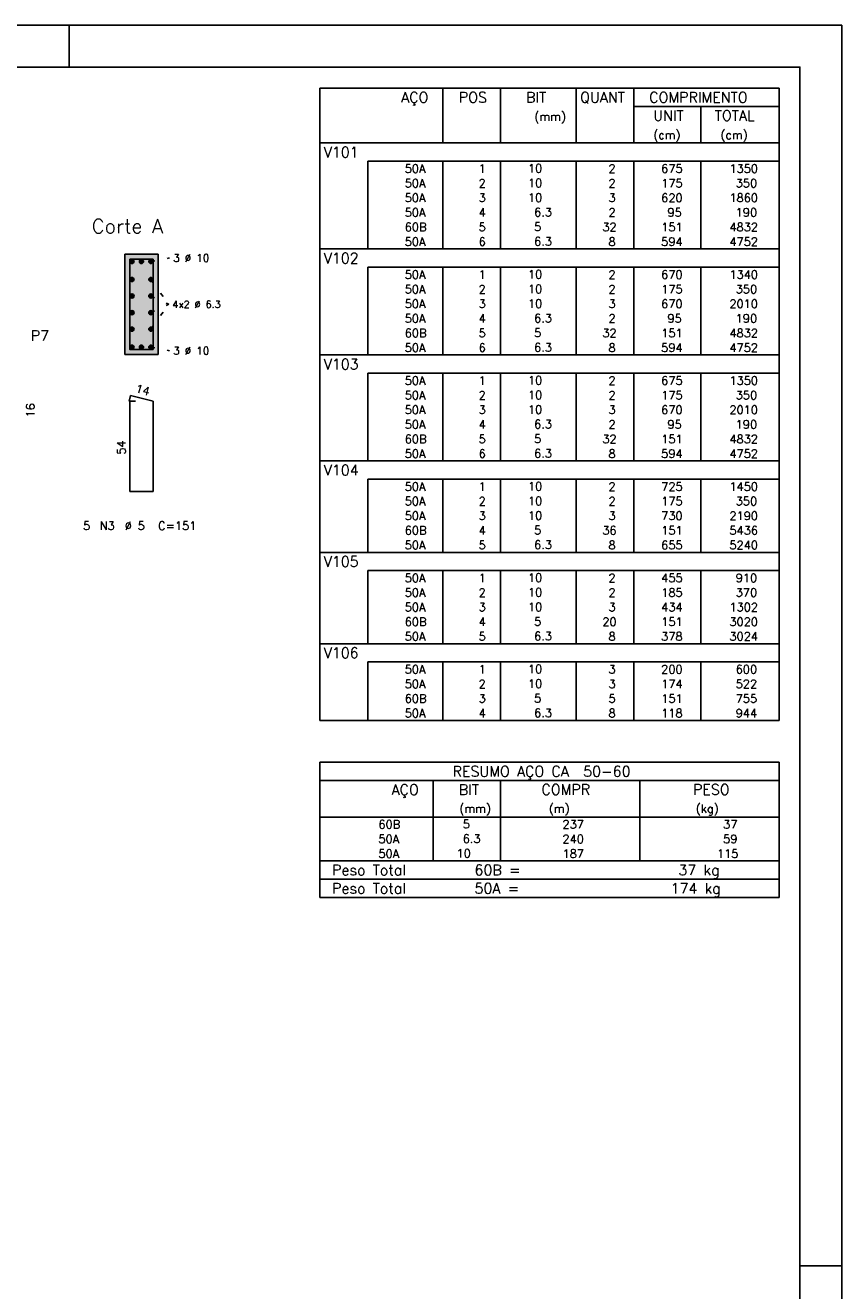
# Model space of a CAD drawing. Extents: x 0 to 84.1, y 0 to 59.4.
# Tile 6 of 6: x 64.5 to 84.1, y 29.1 to 59.4. Entities that reach past the tile are written whole.
import ezdxf

# ---------------------------------------------------------------- set-up
doc = ezdxf.new("R2010")
doc.units = 0
doc.header["$MEASUREMENT"] = 0
doc.linetypes.add('ESTILO_TQS_0002', pattern=[0.4, 0.1, -0.3])
for name, color, linetype in [('1', 1, 'CONTINUOUS'), ('10', 10, 'CONTINUOUS'), ('2', 2, 'CONTINUOUS'), ('4', 4, 'CONTINUOUS'), ('6', 6, 'CONTINUOUS')]:
    doc.layers.add(name, color=color, linetype=linetype)
doc.styles.get("Standard").update_dxf_attribs({"font": 'ROMANS.SHX'})

msp = doc.modelspace()

# ---------------------------------------------------------------- linework, layer by layer
at = {"layer": '1', "linetype": 'ESTILO_TQS_0002'}
for p, q in [((67.555, 53.745), (68, 53.83)), ((67.555, 53.31448), (67.985, 52.72)), ((67.555, 52.91816), (67.985, 52.72)), ((67.555, 52.12552), (67.985, 52.72)), ((67.555, 52.52184), (67.985, 52.72)), ((67.555, 51.695), (68, 51.61))]:
    msp.add_line(p, q, dxfattribs=at)
at = {"layer": '1', "linetype": 'Continuous'}
for centre in [(67.105, 53.745), (67.33, 53.745), (67.555, 53.745), (67.105, 53.31448), (67.555, 53.31448), (67.105, 52.91816), (67.555, 52.91816), (67.105, 52.52184), (67.555, 52.52184), (67.105, 52.12552), (67.555, 52.12552), (67.105, 51.695), (67.33, 51.695), (67.555, 51.695)]:
    msp.add_circle(centre, 0.05, dxfattribs=at)
at = {"layer": '1', "color": 9, "linetype": 'Continuous'}
for points in [[(67.155, 53.745), (67.08, 53.788301), (67.058015, 53.762101)], [(67.155, 53.745), (67.058015, 53.762101), (67.058015, 53.727899)], [(67.155, 53.745), (67.058015, 53.727899), (67.08, 53.701699)], [(67.155, 53.745), (67.113682, 53.79424), (67.08, 53.788301)], [(67.155, 53.745), (67.08, 53.701699), (67.113682, 53.69576)], [(67.155, 53.745), (67.143302, 53.777139), (67.113682, 53.79424)], [(67.155, 53.745), (67.113682, 53.69576), (67.143302, 53.712861)], [(67.155, 53.745), (67.143302, 53.712861), (67.155, 53.745)], [(67.38, 53.745), (67.305, 53.788301), (67.283015, 53.762101)], [(67.38, 53.745), (67.283015, 53.762101), (67.283015, 53.727899)], [(67.38, 53.745), (67.283015, 53.727899), (67.305, 53.701699)], [(67.38, 53.745), (67.338682, 53.79424), (67.305, 53.788301)], [(67.38, 53.745), (67.305, 53.701699), (67.338682, 53.69576)], [(67.38, 53.745), (67.368302, 53.777139), (67.338682, 53.79424)], [(67.38, 53.745), (67.338682, 53.69576), (67.368302, 53.712861)], [(67.38, 53.745), (67.368302, 53.712861), (67.38, 53.745)], [(67.605, 53.745), (67.53, 53.788301), (67.508015, 53.762101)], [(67.605, 53.745), (67.508015, 53.762101), (67.508015, 53.727899)], [(67.605, 53.745), (67.508015, 53.727899), (67.53, 53.701699)], [(67.605, 53.745), (67.563682, 53.79424), (67.53, 53.788301)], [(67.605, 53.745), (67.53, 53.701699), (67.563682, 53.69576)], [(67.605, 53.745), (67.593302, 53.777139), (67.563682, 53.79424)], [(67.605, 53.745), (67.563682, 53.69576), (67.593302, 53.712861)], [(67.605, 53.745), (67.593302, 53.712861), (67.605, 53.745)], [(67.155, 53.31448), (67.08, 53.357781), (67.058015, 53.331581)], [(67.155, 53.31448), (67.058015, 53.331581), (67.058015, 53.297379)], [(67.155, 53.31448), (67.113682, 53.36372), (67.08, 53.357781)], [(67.155, 53.31448), (67.143302, 53.346619), (67.113682, 53.36372)], [(67.605, 53.31448), (67.53, 53.357781), (67.508015, 53.331581)], [(67.605, 53.31448), (67.508015, 53.331581), (67.508015, 53.297379)], [(67.605, 53.31448), (67.563682, 53.36372), (67.53, 53.357781)], [(67.605, 53.31448), (67.593302, 53.346619), (67.563682, 53.36372)], [(67.155, 53.31448), (67.058015, 53.297379), (67.08, 53.271179)], [(67.155, 53.31448), (67.08, 53.271179), (67.113682, 53.26524)], [(67.155, 53.31448), (67.113682, 53.26524), (67.143302, 53.282341)], [(67.155, 53.31448), (67.143302, 53.282341), (67.155, 53.31448)], [(67.605, 53.31448), (67.508015, 53.297379), (67.53, 53.271179)], [(67.605, 53.31448), (67.53, 53.271179), (67.563682, 53.26524)], [(67.605, 53.31448), (67.563682, 53.26524), (67.593302, 53.282341)], [(67.605, 53.31448), (67.593302, 53.282341), (67.605, 53.31448)], [(67.155, 52.91816), (67.08, 52.961461), (67.058015, 52.935261)], [(67.155, 52.91816), (67.058015, 52.935261), (67.058015, 52.901059)], [(67.155, 52.91816), (67.058015, 52.901059), (67.08, 52.874859)], [(67.155, 52.91816), (67.113682, 52.9674), (67.08, 52.961461)], [(67.155, 52.91816), (67.08, 52.874859), (67.113682, 52.86892)], [(67.155, 52.91816), (67.143302, 52.950299), (67.113682, 52.9674)], [(67.155, 52.91816), (67.113682, 52.86892), (67.143302, 52.886021)], [(67.155, 52.91816), (67.143302, 52.886021), (67.155, 52.91816)], [(67.605, 52.91816), (67.53, 52.961461), (67.508015, 52.935261)], [(67.605, 52.91816), (67.508015, 52.935261), (67.508015, 52.901059)], [(67.605, 52.91816), (67.508015, 52.901059), (67.53, 52.874859)], [(67.605, 52.91816), (67.563682, 52.9674), (67.53, 52.961461)], [(67.605, 52.91816), (67.53, 52.874859), (67.563682, 52.86892)], [(67.605, 52.91816), (67.593302, 52.950299), (67.563682, 52.9674)], [(67.605, 52.91816), (67.563682, 52.86892), (67.593302, 52.886021)], [(67.605, 52.91816), (67.593302, 52.886021), (67.605, 52.91816)], [(67.155, 52.52184), (67.08, 52.565141), (67.058015, 52.538941)], [(67.155, 52.52184), (67.058015, 52.538941), (67.058015, 52.504739)], [(67.155, 52.52184), (67.058015, 52.504739), (67.08, 52.478539)], [(67.155, 52.52184), (67.113682, 52.57108), (67.08, 52.565141)], [(67.155, 52.52184), (67.08, 52.478539), (67.113682, 52.4726)], [(67.155, 52.52184), (67.143302, 52.553979), (67.113682, 52.57108)], [(67.155, 52.52184), (67.113682, 52.4726), (67.143302, 52.489701)], [(67.155, 52.52184), (67.143302, 52.489701), (67.155, 52.52184)], [(67.605, 52.52184), (67.53, 52.565141), (67.508015, 52.538941)], [(67.605, 52.52184), (67.508015, 52.538941), (67.508015, 52.504739)], [(67.605, 52.52184), (67.508015, 52.504739), (67.53, 52.478539)], [(67.605, 52.52184), (67.563682, 52.57108), (67.53, 52.565141)], [(67.605, 52.52184), (67.53, 52.478539), (67.563682, 52.4726)], [(67.605, 52.52184), (67.593302, 52.553979), (67.563682, 52.57108)], [(67.605, 52.52184), (67.563682, 52.4726), (67.593302, 52.489701)], [(67.605, 52.52184), (67.593302, 52.489701), (67.605, 52.52184)], [(67.155, 52.12552), (67.08, 52.168821), (67.058015, 52.142621)], [(67.155, 52.12552), (67.058015, 52.142621), (67.058015, 52.108419)], [(67.155, 52.12552), (67.058015, 52.108419), (67.08, 52.082219)], [(67.155, 52.12552), (67.113682, 52.17476), (67.08, 52.168821)], [(67.155, 52.12552), (67.08, 52.082219), (67.113682, 52.07628)], [(67.155, 52.12552), (67.143302, 52.157659), (67.113682, 52.17476)], [(67.155, 52.12552), (67.113682, 52.07628), (67.143302, 52.093381)], [(67.155, 52.12552), (67.143302, 52.093381), (67.155, 52.12552)], [(67.605, 52.12552), (67.53, 52.168821), (67.508015, 52.142621)], [(67.605, 52.12552), (67.508015, 52.142621), (67.508015, 52.108419)], [(67.605, 52.12552), (67.508015, 52.108419), (67.53, 52.082219)], [(67.605, 52.12552), (67.563682, 52.17476), (67.53, 52.168821)], [(67.605, 52.12552), (67.53, 52.082219), (67.563682, 52.07628)], [(67.605, 52.12552), (67.593302, 52.157659), (67.563682, 52.17476)], [(67.605, 52.12552), (67.563682, 52.07628), (67.593302, 52.093381)], [(67.605, 52.12552), (67.593302, 52.093381), (67.605, 52.12552)], [(67.155, 51.695), (67.08, 51.738301), (67.058015, 51.712101)], [(67.155, 51.695), (67.058015, 51.712101), (67.058015, 51.677899)], [(67.155, 51.695), (67.058015, 51.677899), (67.08, 51.651699)], [(67.155, 51.695), (67.113682, 51.74424), (67.08, 51.738301)], [(67.155, 51.695), (67.08, 51.651699), (67.113682, 51.64576)], [(67.155, 51.695), (67.143302, 51.727139), (67.113682, 51.74424)], [(67.155, 51.695), (67.113682, 51.64576), (67.143302, 51.662861)], [(67.155, 51.695), (67.143302, 51.662861), (67.155, 51.695)], [(67.38, 51.695), (67.305, 51.738301), (67.283015, 51.712101)], [(67.38, 51.695), (67.283015, 51.712101), (67.283015, 51.677899)], [(67.38, 51.695), (67.283015, 51.677899), (67.305, 51.651699)], [(67.38, 51.695), (67.338682, 51.74424), (67.305, 51.738301)], [(67.38, 51.695), (67.305, 51.651699), (67.338682, 51.64576)], [(67.38, 51.695), (67.368302, 51.727139), (67.338682, 51.74424)], [(67.38, 51.695), (67.338682, 51.64576), (67.368302, 51.662861)], [(67.38, 51.695), (67.368302, 51.662861), (67.38, 51.695)], [(67.605, 51.695), (67.53, 51.738301), (67.508015, 51.712101)], [(67.605, 51.695), (67.508015, 51.712101), (67.508015, 51.677899)], [(67.605, 51.695), (67.508015, 51.677899), (67.53, 51.651699)], [(67.605, 51.695), (67.563682, 51.74424), (67.53, 51.738301)], [(67.605, 51.695), (67.53, 51.651699), (67.563682, 51.64576)], [(67.605, 51.695), (67.593302, 51.727139), (67.563682, 51.74424)], [(67.605, 51.695), (67.563682, 51.64576), (67.593302, 51.662861)], [(67.605, 51.695), (67.593302, 51.662861), (67.605, 51.695)]]:
    msp.add_solid(points, dxfattribs=at)
at = {"layer": '10', "color": 9, "linetype": 'Continuous'}
for points in [[(67.73, 51.52), (67.73, 53.92), (66.93, 53.92)], [(67.73, 51.52), (66.93, 53.92), (66.93, 51.52)], [(67.73, 51.52), (66.93, 51.52), (67.73, 51.52)]]:
    msp.add_solid(points, dxfattribs=at)
at = {"layer": '2', "linetype": 'Continuous'}
for p, q in [((84.100006, 59.400002), (0, 59.400002)), ((65.600006, 58.400002), (65.600006, 59.400002)), ((84.100006, 0), (84.100006, 59.400002)), ((71.6, 57.895002), (71.6, 56.582502)), ((71.6, 57.895002), (82.6, 57.895002)), ((74.55, 56.582502), (74.55, 57.895002)), ((75.93, 56.582502), (75.93, 57.895002)), ((77.74, 56.582502), (77.74, 57.895002)), ((79.12, 56.582502), (79.12, 57.895002)), ((82.6, 57.895002), (82.6, 56.582502)), ((79.12, 57.457502), (82.6, 57.457502)), ((80.73, 56.582502), (80.73, 57.457502)), ((71.6, 56.582502), (82.6, 56.582502)), ((71.6, 56.145002), (71.6, 56.582502)), ((71.6, 56.582502), (82.6, 56.582502)), ((82.6, 56.145002), (82.6, 56.582502)), ((71.6, 55.795002), (71.6, 56.145002)), ((82.6, 56.145002), (72.75, 56.145002)), ((72.75, 56.145002), (72.75, 55.795002)), ((74.55, 56.145002), (74.55, 55.795002)), ((75.93, 56.145002), (75.93, 55.795002)), ((77.74, 56.145002), (77.74, 55.795002)), ((79.12, 56.145002), (79.12, 55.795002)), ((80.73, 56.145002), (80.73, 55.795002)), ((82.6, 55.795002), (82.6, 56.145002)), ((71.6, 55.445002), (71.6, 55.795002)), ((72.75, 55.795002), (72.75, 55.445002)), ((74.55, 55.795002), (74.55, 55.445002)), ((75.93, 55.795002), (75.93, 55.445002)), ((77.74, 55.795002), (77.74, 55.445002)), ((79.12, 55.795002), (79.12, 55.445002)), ((80.73, 55.795002), (80.73, 55.445002)), ((82.6, 55.445002), (82.6, 55.795002)), ((71.6, 55.095002), (71.6, 55.445002)), ((72.75, 55.445002), (72.75, 55.095002)), ((74.55, 55.445002), (74.55, 55.095002)), ((75.93, 55.445002), (75.93, 55.095002)), ((77.74, 55.445002), (77.74, 55.095002)), ((79.12, 55.445002), (79.12, 55.095002)), ((80.73, 55.445002), (80.73, 55.095002)), ((82.6, 55.095002), (82.6, 55.445002)), ((71.6, 54.745002), (71.6, 55.095002)), ((72.75, 55.095002), (72.75, 54.745002)), ((74.55, 55.095002), (74.55, 54.745002)), ((75.93, 55.095002), (75.93, 54.745002)), ((77.74, 55.095002), (77.74, 54.745002)), ((79.12, 55.095002), (79.12, 54.745002)), ((80.73, 55.095002), (80.73, 54.745002)), ((82.6, 54.745002), (82.6, 55.095002)), ((71.6, 54.395002), (71.6, 54.745002)), ((72.75, 54.745002), (72.75, 54.395002)), ((74.55, 54.745002), (74.55, 54.395002)), ((75.93, 54.745002), (75.93, 54.395002)), ((77.74, 54.745002), (77.74, 54.395002)), ((79.12, 54.745002), (79.12, 54.395002)), ((80.73, 54.745002), (80.73, 54.395002)), ((82.6, 54.395002), (82.6, 54.745002)), ((71.6, 54.045002), (71.6, 54.395002)), ((72.75, 54.395002), (72.75, 54.045002)), ((74.55, 54.395002), (74.55, 54.045002)), ((75.93, 54.395002), (75.93, 54.045002)), ((77.74, 54.395002), (77.74, 54.045002)), ((79.12, 54.395002), (79.12, 54.045002)), ((80.73, 54.395002), (80.73, 54.045002)), ((82.6, 54.045002), (82.6, 54.395002)), ((71.6, 53.607502), (71.6, 54.045002)), ((71.6, 54.045002), (82.6, 54.045002)), ((82.6, 53.607502), (82.6, 54.045002)), ((67.73, 53.92), (66.93, 53.92)), ((66.93, 53.92), (66.93, 51.52)), ((67.73, 51.52), (67.73, 53.92)), ((71.6, 53.257503), (71.6, 53.607502)), ((82.6, 53.607502), (72.75, 53.607502)), ((72.75, 53.607502), (72.75, 53.257503)), ((74.55, 53.607502), (74.55, 53.257503)), ((75.93, 53.607502), (75.93, 53.257503)), ((77.74, 53.607502), (77.74, 53.257503)), ((79.12, 53.607502), (79.12, 53.257503)), ((80.73, 53.607502), (80.73, 53.257503)), ((82.6, 53.257503), (82.6, 53.607502)), ((71.6, 52.907503), (71.6, 53.257503)), ((72.75, 53.257503), (72.75, 52.907503)), ((74.55, 53.257503), (74.55, 52.907503)), ((75.93, 53.257503), (75.93, 52.907503)), ((77.74, 53.257503), (77.74, 52.907503)), ((79.12, 53.257503), (79.12, 52.907503)), ((80.73, 53.257503), (80.73, 52.907503)), ((82.6, 52.907503), (82.6, 53.257503)), ((71.6, 52.557503), (71.6, 52.907503)), ((72.75, 52.907503), (72.75, 52.557503)), ((74.55, 52.907503), (74.55, 52.557503)), ((75.93, 52.907503), (75.93, 52.557503)), ((77.74, 52.907503), (77.74, 52.557503)), ((79.12, 52.907503), (79.12, 52.557503)), ((80.73, 52.907503), (80.73, 52.557503)), ((82.6, 52.557503), (82.6, 52.907503)), ((71.6, 52.207503), (71.6, 52.557503)), ((72.75, 52.557503), (72.75, 52.207503)), ((74.55, 52.557503), (74.55, 52.207503)), ((75.93, 52.557503), (75.93, 52.207503)), ((77.74, 52.557503), (77.74, 52.207503)), ((79.12, 52.557503), (79.12, 52.207503)), ((80.73, 52.557503), (80.73, 52.207503)), ((82.6, 52.207503), (82.6, 52.557503)), ((71.6, 51.857503), (71.6, 52.207503)), ((72.75, 52.207503), (72.75, 51.857503)), ((74.55, 52.207503), (74.55, 51.857503)), ((75.93, 52.207503), (75.93, 51.857503)), ((77.74, 52.207503), (77.74, 51.857503)), ((79.12, 52.207503), (79.12, 51.857503)), ((80.73, 52.207503), (80.73, 51.857503)), ((82.6, 51.857503), (82.6, 52.207503)), ((71.6, 51.507503), (71.6, 51.857503)), ((72.75, 51.857503), (72.75, 51.507503)), ((74.55, 51.857503), (74.55, 51.507503)), ((75.93, 51.857503), (75.93, 51.507503)), ((77.74, 51.857503), (77.74, 51.507503)), ((79.12, 51.857503), (79.12, 51.507503)), ((80.73, 51.857503), (80.73, 51.507503)), ((82.6, 51.507503), (82.6, 51.857503)), ((66.93, 51.52), (67.73, 51.52)), ((71.6, 51.070003), (71.6, 51.507503)), ((71.6, 51.507503), (82.6, 51.507503)), ((82.6, 51.070003), (82.6, 51.507503)), ((71.6, 50.720003), (71.6, 51.070003)), ((82.6, 51.070003), (72.75, 51.070003)), ((72.75, 51.070003), (72.75, 50.720003)), ((74.55, 51.070003), (74.55, 50.720003)), ((75.93, 51.070003), (75.93, 50.720003)), ((77.74, 51.070003), (77.74, 50.720003)), ((79.12, 51.070003), (79.12, 50.720003)), ((80.73, 51.070003), (80.73, 50.720003)), ((82.6, 50.720003), (82.6, 51.070003)), ((71.6, 50.370003), (71.6, 50.720003)), ((72.75, 50.720003), (72.75, 50.370003)), ((74.55, 50.720003), (74.55, 50.370003)), ((75.93, 50.720003), (75.93, 50.370003)), ((77.74, 50.720003), (77.74, 50.370003)), ((79.12, 50.720003), (79.12, 50.370003)), ((80.73, 50.720003), (80.73, 50.370003)), ((82.6, 50.370003), (82.6, 50.720003)), ((71.6, 50.020003), (71.6, 50.370003)), ((72.75, 50.370003), (72.75, 50.020003)), ((74.55, 50.370003), (74.55, 50.020003)), ((75.93, 50.370003), (75.93, 50.020003)), ((77.74, 50.370003), (77.74, 50.020003)), ((79.12, 50.370003), (79.12, 50.020003)), ((80.73, 50.370003), (80.73, 50.020003)), ((82.6, 50.020003), (82.6, 50.370003)), ((71.6, 49.670003), (71.6, 50.020003)), ((72.75, 50.020003), (72.75, 49.670003)), ((74.55, 50.020003), (74.55, 49.670003)), ((75.93, 50.020003), (75.93, 49.670003)), ((77.74, 50.020003), (77.74, 49.670003)), ((79.12, 50.020003), (79.12, 49.670003)), ((80.73, 50.020003), (80.73, 49.670003)), ((82.6, 49.670003), (82.6, 50.020003)), ((71.6, 49.320004), (71.6, 49.670003)), ((72.75, 49.670003), (72.75, 49.320004)), ((74.55, 49.670003), (74.55, 49.320004)), ((75.93, 49.670003), (75.93, 49.320004)), ((77.74, 49.670003), (77.74, 49.320004)), ((79.12, 49.670003), (79.12, 49.320004)), ((80.73, 49.670003), (80.73, 49.320004)), ((82.6, 49.320004), (82.6, 49.670003)), ((71.6, 48.970004), (71.6, 49.320004)), ((72.75, 49.320004), (72.75, 48.970004)), ((74.55, 49.320004), (74.55, 48.970004)), ((75.93, 49.320004), (75.93, 48.970004)), ((77.74, 49.320004), (77.74, 48.970004)), ((79.12, 49.320004), (79.12, 48.970004)), ((80.73, 49.320004), (80.73, 48.970004)), ((82.6, 48.970004), (82.6, 49.320004)), ((71.6, 48.532504), (71.6, 48.970004)), ((71.6, 48.970004), (82.6, 48.970004)), ((82.6, 48.532504), (82.6, 48.970004)), ((71.6, 48.182504), (71.6, 48.532504)), ((82.6, 48.532504), (72.75, 48.532504)), ((72.75, 48.532504), (72.75, 48.182504)), ((74.55, 48.532504), (74.55, 48.182504)), ((75.93, 48.532504), (75.93, 48.182504)), ((77.74, 48.532504), (77.74, 48.182504)), ((79.12, 48.532504), (79.12, 48.182504)), ((80.73, 48.532504), (80.73, 48.182504)), ((82.6, 48.182504), (82.6, 48.532504)), ((71.6, 47.832504), (71.6, 48.182504)), ((72.75, 48.182504), (72.75, 47.832504)), ((74.55, 48.182504), (74.55, 47.832504)), ((75.93, 48.182504), (75.93, 47.832504)), ((77.74, 48.182504), (77.74, 47.832504)), ((79.12, 48.182504), (79.12, 47.832504)), ((80.73, 48.182504), (80.73, 47.832504)), ((82.6, 47.832504), (82.6, 48.182504)), ((71.6, 47.482504), (71.6, 47.832504)), ((72.75, 47.832504), (72.75, 47.482504)), ((74.55, 47.832504), (74.55, 47.482504)), ((75.93, 47.832504), (75.93, 47.482504)), ((77.74, 47.832504), (77.74, 47.482504)), ((79.12, 47.832504), (79.12, 47.482504)), ((80.73, 47.832504), (80.73, 47.482504)), ((82.6, 47.482504), (82.6, 47.832504)), ((71.6, 47.132504), (71.6, 47.482504)), ((72.75, 47.482504), (72.75, 47.132504)), ((74.55, 47.482504), (74.55, 47.132504)), ((75.93, 47.482504), (75.93, 47.132504)), ((77.74, 47.482504), (77.74, 47.132504)), ((79.12, 47.482504), (79.12, 47.132504)), ((80.73, 47.482504), (80.73, 47.132504)), ((82.6, 47.132504), (82.6, 47.482504)), ((71.6, 46.782504), (71.6, 47.132504)), ((72.75, 47.132504), (72.75, 46.782504)), ((74.55, 47.132504), (74.55, 46.782504)), ((75.93, 47.132504), (75.93, 46.782504)), ((77.74, 47.132504), (77.74, 46.782504)), ((79.12, 47.132504), (79.12, 46.782504)), ((80.73, 47.132504), (80.73, 46.782504)), ((82.6, 46.782504), (82.6, 47.132504)), ((71.6, 46.345004), (71.6, 46.782504)), ((71.6, 46.782504), (82.6, 46.782504)), ((82.6, 46.345004), (82.6, 46.782504)), ((71.6, 45.995004), (71.6, 46.345004)), ((82.6, 46.345004), (72.75, 46.345004)), ((72.75, 46.345004), (72.75, 45.995004)), ((74.55, 46.345004), (74.55, 45.995004)), ((75.93, 46.345004), (75.93, 45.995004)), ((77.74, 46.345004), (77.74, 45.995004)), ((79.12, 46.345004), (79.12, 45.995004)), ((80.73, 46.345004), (80.73, 45.995004)), ((82.6, 45.995004), (82.6, 46.345004)), ((71.6, 45.645004), (71.6, 45.995004)), ((72.75, 45.995004), (72.75, 45.645004)), ((74.55, 45.995004), (74.55, 45.645004)), ((75.93, 45.995004), (75.93, 45.645004)), ((77.74, 45.995004), (77.74, 45.645004)), ((79.12, 45.995004), (79.12, 45.645004)), ((80.73, 45.995004), (80.73, 45.645004)), ((82.6, 45.645004), (82.6, 45.995004)), ((71.6, 45.295004), (71.6, 45.645004)), ((72.75, 45.645004), (72.75, 45.295004)), ((74.55, 45.645004), (74.55, 45.295004)), ((75.93, 45.645004), (75.93, 45.295004)), ((77.74, 45.645004), (77.74, 45.295004)), ((79.12, 45.645004), (79.12, 45.295004)), ((80.73, 45.645004), (80.73, 45.295004)), ((82.6, 45.295004), (82.6, 45.645004)), ((71.6, 44.945004), (71.6, 45.295004)), ((72.75, 45.295004), (72.75, 44.945004)), ((74.55, 45.295004), (74.55, 44.945004)), ((75.93, 45.295004), (75.93, 44.945004)), ((77.74, 45.295004), (77.74, 44.945004)), ((79.12, 45.295004), (79.12, 44.945004)), ((80.73, 45.295004), (80.73, 44.945004)), ((82.6, 44.945004), (82.6, 45.295004)), ((71.6, 44.595005), (71.6, 44.945004)), ((72.75, 44.945004), (72.75, 44.595005)), ((74.55, 44.945004), (74.55, 44.595005)), ((75.93, 44.945004), (75.93, 44.595005)), ((77.74, 44.945004), (77.74, 44.595005)), ((79.12, 44.945004), (79.12, 44.595005)), ((80.73, 44.945004), (80.73, 44.595005)), ((82.6, 44.595005), (82.6, 44.945004)), ((71.6, 44.157505), (71.6, 44.595005)), ((71.6, 44.595005), (82.6, 44.595005)), ((82.6, 44.157505), (82.6, 44.595005)), ((71.6, 43.807505), (71.6, 44.157505)), ((82.6, 44.157505), (72.75, 44.157505)), ((72.75, 44.157505), (72.75, 43.807505)), ((74.55, 44.157505), (74.55, 43.807505)), ((75.93, 44.157505), (75.93, 43.807505)), ((77.74, 44.157505), (77.74, 43.807505)), ((79.12, 44.157505), (79.12, 43.807505)), ((80.73, 44.157505), (80.73, 43.807505)), ((82.6, 43.807505), (82.6, 44.157505)), ((71.6, 43.457505), (71.6, 43.807505)), ((72.75, 43.807505), (72.75, 43.457505)), ((74.55, 43.807505), (74.55, 43.457505)), ((75.93, 43.807505), (75.93, 43.457505)), ((77.74, 43.807505), (77.74, 43.457505)), ((79.12, 43.807505), (79.12, 43.457505)), ((80.73, 43.807505), (80.73, 43.457505)), ((82.6, 43.457505), (82.6, 43.807505)), ((71.6, 43.107505), (71.6, 43.457505)), ((72.75, 43.457505), (72.75, 43.107505)), ((74.55, 43.457505), (74.55, 43.107505)), ((75.93, 43.457505), (75.93, 43.107505)), ((77.74, 43.457505), (77.74, 43.107505)), ((79.12, 43.457505), (79.12, 43.107505)), ((80.73, 43.457505), (80.73, 43.107505)), ((82.6, 43.107505), (82.6, 43.457505)), ((71.6, 42.757505), (71.6, 43.107505)), ((72.75, 43.107505), (72.75, 42.757505)), ((74.55, 43.107505), (74.55, 42.757505)), ((75.93, 43.107505), (75.93, 42.757505)), ((77.74, 43.107505), (77.74, 42.757505)), ((79.12, 43.107505), (79.12, 42.757505)), ((80.73, 43.107505), (80.73, 42.757505)), ((82.6, 42.757505), (82.6, 43.107505)), ((71.6, 42.757505), (82.6, 42.757505)), ((71.6, 41.757505), (71.6, 40.445005)), ((71.6, 41.757505), (82.6, 41.757505)), ((82.6, 41.757505), (82.6, 40.445005)), ((71.6, 41.320005), (82.6, 41.320005)), ((74.32, 40.445005), (74.32, 41.320005)), ((75.93, 40.445005), (75.93, 41.320005)), ((79.265, 40.445005), (79.265, 41.320005)), ((71.6, 40.445005), (82.6, 40.445005)), ((71.6, 40.095005), (71.6, 40.445005)), ((74.32, 40.445005), (74.32, 40.095005)), ((75.93, 40.095005), (75.93, 40.445005)), ((79.265, 40.445005), (79.265, 40.095005)), ((82.6, 40.095005), (82.6, 40.445005)), ((71.6, 39.745004), (71.6, 40.095005)), ((74.32, 40.095005), (74.32, 39.745005)), ((75.93, 39.745004), (75.93, 40.095005)), ((79.265, 40.095005), (79.265, 39.745004)), ((82.6, 39.745004), (82.6, 40.095005)), ((71.6, 39.395004), (71.6, 39.745004)), ((74.32, 39.745004), (74.32, 39.395004)), ((75.93, 39.395004), (75.93, 39.745004)), ((79.265, 39.745004), (79.265, 39.395004)), ((82.6, 39.395004), (82.6, 39.745004)), ((71.6, 39.395004), (82.6, 39.395004)), ((71.6, 38.957504), (71.6, 39.395004)), ((71.6, 39.395004), (82.6, 39.395004)), ((82.6, 38.957504), (82.6, 39.395004)), ((82.6, 38.957504), (71.6, 38.957504)), ((71.6, 38.520004), (71.6, 38.957504)), ((71.6, 38.957504), (82.6, 38.957504)), ((82.6, 38.520004), (82.6, 38.957504)), ((82.6, 38.520004), (71.6, 38.520004)), ((71.6, 38.520004), (82.6, 38.520004)), ((84.100006, 29.700001), (83.100006, 29.700001))]:
    msp.add_line(p, q, dxfattribs=at)
msp.add_lwpolyline([(83.100006, 1), (2.5, 1), (2.5, 58.400002), (83.100006, 58.400002), (83.100006, 1)], dxfattribs=at)
at = {"layer": '4', "linetype": 'Continuous'}
msp.add_lwpolyline([(67.05, 53.8), (67.05, 51.64), (67.61, 51.64), (67.61, 53.8), (67.05, 53.8)], dxfattribs=at)
at = {"layer": '6', "linetype": 'Continuous'}
for p, q in [((67.067782, 50.54), (67.032782, 50.404446)), ((67.19, 50.4), (67.05, 50.4)), ((67.05, 50.4), (67.05, 48.24)), ((67.61, 50.4), (67.067782, 50.54)), ((67.61, 48.24), (67.61, 50.4)), ((67.05, 48.24), (67.61, 48.24))]:
    msp.add_line(p, q, dxfattribs=at)

# ---------------------------------------------------------------- texts
at = {"layer": '2', "linetype": 'Continuous'}
for s, height, p in [('AÇO', 0.25, (73.54958, 57.551252)), ('POS', 0.25, (74.93, 57.551252)), ('BIT', 0.25, (76.54, 57.551252)), ('QUANT', 0.25, (77.836489, 57.551252)), ('COMPRIMENTO', 0.25, (79.489469, 57.551252)), ('(mm)', 0.2, (76.74, 57.113752)), ('UNIT', 0.25, (79.586854, 57.113752)), ('TOTAL', 0.25, (81.059307, 57.113752)), ('(cm)', 0.2, (79.586854, 56.676252)), ('(cm)', 0.2, (81.196854, 56.676252)), ('V101', 0.25, (71.695798, 56.238752)), ('     50A', 0.2, (72.889661, 55.870002)), ('  1', 0.2, (75.13, 55.870002)), ('   10  ', 0.2, (76.136543, 55.876046)), ('    2', 0.2, (77.92, 55.870002)), ('   675', 0.2, (79.33, 55.870002)), ('   1350', 0.2, (80.963622, 55.870002)), ('     50A', 0.2, (72.889661, 55.520002)), ('  2', 0.2, (75.13, 55.520002)), ('   10  ', 0.2, (76.136543, 55.526046)), ('    2', 0.2, (77.92, 55.520002)), ('   175', 0.2, (79.33, 55.520002)), ('    350', 0.2, (80.963622, 55.520002)), ('     50A', 0.2, (72.889661, 55.170002)), ('  3', 0.2, (75.13, 55.170002)), ('   10  ', 0.2, (76.136543, 55.176046)), ('    3', 0.2, (77.92, 55.170002)), ('   620', 0.2, (79.33, 55.170002)), ('   1860', 0.2, (80.963622, 55.170002)), ('     50A', 0.2, (72.889661, 54.820002)), ('  4', 0.2, (75.13, 54.820002)), ('    6.3', 0.2, (76.136543, 54.826046)), ('    2', 0.2, (77.92, 54.820002)), ('    95', 0.2, (79.33, 54.820002)), ('    190', 0.2, (80.963622, 54.820002)), ('Corte A', 0.34, (66.14, 54.42)), ('     60B', 0.2, (72.889661, 54.470002)), ('  5', 0.2, (75.13, 54.470002)), ('    5  ', 0.2, (76.136543, 54.476046)), ('   32', 0.2, (77.92, 54.470002)), ('   151', 0.2, (79.33, 54.470002)), ('   4832', 0.2, (80.963622, 54.470002)), ('     50A', 0.2, (72.889661, 54.120002)), ('  6', 0.2, (75.13, 54.120002)), ('    6.3', 0.2, (76.136543, 54.126046)), ('    8', 0.2, (77.92, 54.120002)), ('   594', 0.2, (79.33, 54.120002)), ('   4752', 0.2, (80.963622, 54.120002)), ('3 %%c 10', 0.18, (68.09, 53.74)), ('V102', 0.25, (71.695798, 53.701252)), ('     50A', 0.2, (72.889661, 53.332502)), ('  1', 0.2, (75.13, 53.332502)), ('   10  ', 0.2, (76.136543, 53.338546)), ('    2', 0.2, (77.92, 53.332502)), ('   670', 0.2, (79.33, 53.332502)), ('   1340', 0.2, (80.963622, 53.332502)), ('     50A', 0.2, (72.889661, 52.982502)), ('  2', 0.2, (75.13, 52.982502)), ('   10  ', 0.2, (76.136543, 52.988546)), ('    2', 0.2, (77.92, 52.982502)), ('   175', 0.2, (79.33, 52.982502)), ('    350', 0.2, (80.963622, 52.982502)), ('4x2 %%c 6.3', 0.17, (68.07, 52.635)), ('     50A', 0.2, (72.889661, 52.632503)), ('  3', 0.2, (75.13, 52.632503)), ('   10  ', 0.2, (76.136543, 52.638546)), ('    3', 0.2, (77.92, 52.632503)), ('   670', 0.2, (79.33, 52.632503)), ('   2010', 0.2, (80.963622, 52.632503)), ('     50A', 0.2, (72.889661, 52.282503)), ('  4', 0.2, (75.13, 52.282503)), ('    6.3', 0.2, (76.136543, 52.288547)), ('    2', 0.2, (77.92, 52.282503)), ('    95', 0.2, (79.33, 52.282503)), ('    190', 0.2, (80.963622, 52.282503)), ('     60B', 0.2, (72.889661, 51.932503)), ('  5', 0.2, (75.13, 51.932503)), ('    5  ', 0.2, (76.136543, 51.938547)), ('   32', 0.2, (77.92, 51.932503)), ('   151', 0.2, (79.33, 51.932503)), ('   4832', 0.2, (80.963622, 51.932503)), ('P7', 0.25, (64.68, 51.845)), ('3 %%c 10', 0.18, (68.09, 51.52)), ('     50A', 0.2, (72.889661, 51.582503)), ('  6', 0.2, (75.13, 51.582503)), ('    6.3', 0.2, (76.136543, 51.588547)), ('    8', 0.2, (77.92, 51.582503)), ('   594', 0.2, (79.33, 51.582503)), ('   4752', 0.2, (80.963622, 51.582503)), ('V103', 0.25, (71.695798, 51.163753)), ('     50A', 0.2, (72.889661, 50.795003)), ('  1', 0.2, (75.13, 50.795003)), ('   10  ', 0.2, (76.136543, 50.801047)), ('    2', 0.2, (77.92, 50.795003)), ('   675', 0.2, (79.33, 50.795003)), ('   1350', 0.2, (80.963622, 50.795003)), ('     50A', 0.2, (72.889661, 50.445003)), ('  2', 0.2, (75.13, 50.445003)), ('   10  ', 0.2, (76.136543, 50.451047)), ('    2', 0.2, (77.92, 50.445003)), ('   175', 0.2, (79.33, 50.445003)), ('    350', 0.2, (80.963622, 50.445003)), ('     50A', 0.2, (72.889661, 50.095003)), ('  3', 0.2, (75.13, 50.095003)), ('   10  ', 0.2, (76.136543, 50.101047)), ('    3', 0.2, (77.92, 50.095003)), ('   670', 0.2, (79.33, 50.095003)), ('   2010', 0.2, (80.963622, 50.095003)), ('     50A', 0.2, (72.889661, 49.745003)), ('  4', 0.2, (75.13, 49.745003)), ('    6.3', 0.2, (76.136543, 49.751047)), ('    2', 0.2, (77.92, 49.745003)), ('    95', 0.2, (79.33, 49.745003)), ('    190', 0.2, (80.963622, 49.745003)), ('     60B', 0.2, (72.889661, 49.395003)), ('  5', 0.2, (75.13, 49.395003)), ('    5  ', 0.2, (76.136543, 49.401047)), ('   32', 0.2, (77.92, 49.395003)), ('   151', 0.2, (79.33, 49.395003)), ('   4832', 0.2, (80.963622, 49.395003)), ('     50A', 0.2, (72.889661, 49.045003)), ('  6', 0.2, (75.13, 49.045003)), ('    6.3', 0.2, (76.136543, 49.051047)), ('    8', 0.2, (77.92, 49.045003)), ('   594', 0.2, (79.33, 49.045003)), ('   4752', 0.2, (80.963622, 49.045003)), ('V104', 0.25, (71.695798, 48.626254)), ('     50A', 0.2, (72.889661, 48.257504)), ('  1', 0.2, (75.13, 48.257504)), ('   10  ', 0.2, (76.136543, 48.263547)), ('    2', 0.2, (77.92, 48.257504)), ('   725', 0.2, (79.33, 48.257504)), ('   1450', 0.2, (80.963622, 48.257504)), ('     50A', 0.2, (72.889661, 47.907504)), ('  2', 0.2, (75.13, 47.907504)), ('   10  ', 0.2, (76.136543, 47.913548)), ('    2', 0.2, (77.92, 47.907504)), ('   175', 0.2, (79.33, 47.907504)), ('    350', 0.2, (80.963622, 47.907504)), ('     50A', 0.2, (72.889661, 47.557504)), ('  3', 0.2, (75.13, 47.557504)), ('   10  ', 0.2, (76.136543, 47.563548)), ('    3', 0.2, (77.92, 47.557504)), ('   730', 0.2, (79.33, 47.557504)), ('   2190', 0.2, (80.963622, 47.557504)), ('5', 0.2, (65.93, 47.32)), ('N3', 0.2, (66.33, 47.32)), ('%%c 5', 0.2, (66.93, 47.32)), ('C=151', 0.2, (67.73, 47.32)), ('     60B', 0.2, (72.889661, 47.207504)), ('  4', 0.2, (75.13, 47.207504)), ('    5  ', 0.2, (76.136543, 47.213548)), ('   36', 0.2, (77.92, 47.207504)), ('   151', 0.2, (79.33, 47.207504)), ('   5436', 0.2, (80.963622, 47.207504)), ('     50A', 0.2, (72.889661, 46.857504)), ('  5', 0.2, (75.13, 46.857504)), ('    6.3', 0.2, (76.136543, 46.863548)), ('    8', 0.2, (77.92, 46.857504)), ('   655', 0.2, (79.33, 46.857504)), ('   5240', 0.2, (80.963622, 46.857504)), ('V105', 0.25, (71.695798, 46.438754)), ('     50A', 0.2, (72.889661, 46.070004)), ('  1', 0.2, (75.13, 46.070004)), ('   10  ', 0.2, (76.136543, 46.076048)), ('    2', 0.2, (77.92, 46.070004)), ('   455', 0.2, (79.33, 46.070004)), ('    910', 0.2, (80.963622, 46.070004)), ('     50A', 0.2, (72.889661, 45.720004)), ('  2', 0.2, (75.13, 45.720004)), ('   10  ', 0.2, (76.136543, 45.726048)), ('    2', 0.2, (77.92, 45.720004)), ('   185', 0.2, (79.33, 45.720004)), ('    370', 0.2, (80.963622, 45.720004)), ('     50A', 0.2, (72.889661, 45.370004)), ('  3', 0.2, (75.13, 45.370004)), ('   10  ', 0.2, (76.136543, 45.376048)), ('    3', 0.2, (77.92, 45.370004)), ('   434', 0.2, (79.33, 45.370004)), ('   1302', 0.2, (80.963622, 45.370004)), ('     60B', 0.2, (72.889661, 45.020004)), ('  4', 0.2, (75.13, 45.020004)), ('    5  ', 0.2, (76.136543, 45.026048)), ('   20', 0.2, (77.92, 45.020004)), ('   151', 0.2, (79.33, 45.020004)), ('   3020', 0.2, (80.963622, 45.020004)), ('     50A', 0.2, (72.889661, 44.670004)), ('  5', 0.2, (75.13, 44.670004)), ('    6.3', 0.2, (76.136543, 44.676048)), ('    8', 0.2, (77.92, 44.670004)), ('   378', 0.2, (79.33, 44.670004)), ('   3024', 0.2, (80.963622, 44.670004)), ('V106', 0.25, (71.695798, 44.251255)), ('     50A', 0.2, (72.889661, 43.882504)), ('  1', 0.2, (75.13, 43.882504)), ('   10  ', 0.2, (76.136543, 43.888548)), ('    3', 0.2, (77.92, 43.882504)), ('   200', 0.2, (79.33, 43.882504)), ('    600', 0.2, (80.963622, 43.882504)), ('     50A', 0.2, (72.889661, 43.532505)), ('  2', 0.2, (75.13, 43.532505)), ('   10  ', 0.2, (76.136543, 43.538548)), ('    3', 0.2, (77.92, 43.532505)), ('   174', 0.2, (79.33, 43.532505)), ('    522', 0.2, (80.963622, 43.532505)), ('     60B', 0.2, (72.889661, 43.182505)), ('  3', 0.2, (75.13, 43.182505)), ('    5  ', 0.2, (76.136543, 43.188549)), ('    5', 0.2, (77.92, 43.182505)), ('   151', 0.2, (79.33, 43.182505)), ('    755', 0.2, (80.963622, 43.182505)), ('     50A', 0.2, (72.889661, 42.832505)), ('  4', 0.2, (75.13, 42.832505)), ('    6.3', 0.2, (76.136543, 42.838549)), ('    8', 0.2, (77.92, 42.832505)), ('   118', 0.2, (79.33, 42.832505)), ('    944', 0.2, (80.963622, 42.832505)), ('RESUMO AÇO CA  50-60', 0.25, (74.780497, 41.413755)), ('AÇO', 0.25, (73.31958, 40.976255)), ('BIT', 0.25, (74.93, 40.976255)), ('COMPR', 0.25, (76.908841, 40.979856)), ('PESO', 0.25, (80.53784, 40.979856)), ('(mm)', 0.2, (74.943861, 40.548755)), ('(m)', 0.2, (77.086146, 40.548755)), ('(kg)', 0.2, (80.606442, 40.548755)), ('     60B', 0.2, (72.259661, 40.170005)), ('    5  ', 0.2, (74.426542, 40.176049)), ('     237', 0.2, (76.667658, 40.170005)), ('     37', 0.2, (80.515265, 40.170005)), ('     50A', 0.2, (72.259661, 39.820004)), ('    6.3', 0.2, (74.426542, 39.826048)), ('     240', 0.2, (76.667658, 39.820005)), ('     59', 0.2, (80.515265, 39.820005)), ('     50A', 0.2, (72.259661, 39.470004)), ('   10  ', 0.2, (74.426542, 39.476048)), ('     187', 0.2, (76.667658, 39.470005)), ('    115', 0.2, (80.515265, 39.470005)), ('Peso Total        60B =', 0.25, (71.892829, 39.051254)), ('     37 kg', 0.25, (79.257004, 39.051254)), ('Peso Total        50A =', 0.25, (71.892829, 38.613754)), ('    174 kg', 0.25, (79.257004, 38.613754))]:
    msp.add_text(s, height=height, dxfattribs=at).set_placement(p)
for s, rotation, p in [('14', 345.522488, (67.170242, 50.616825)), ('16', 90, (64.77, 50.01)), ('54', 90, (66.95, 49.12))]:
    msp.add_text(s, height=0.2, rotation=rotation, dxfattribs=at).set_placement(p)

doc.saveas('drawing.dxf')
